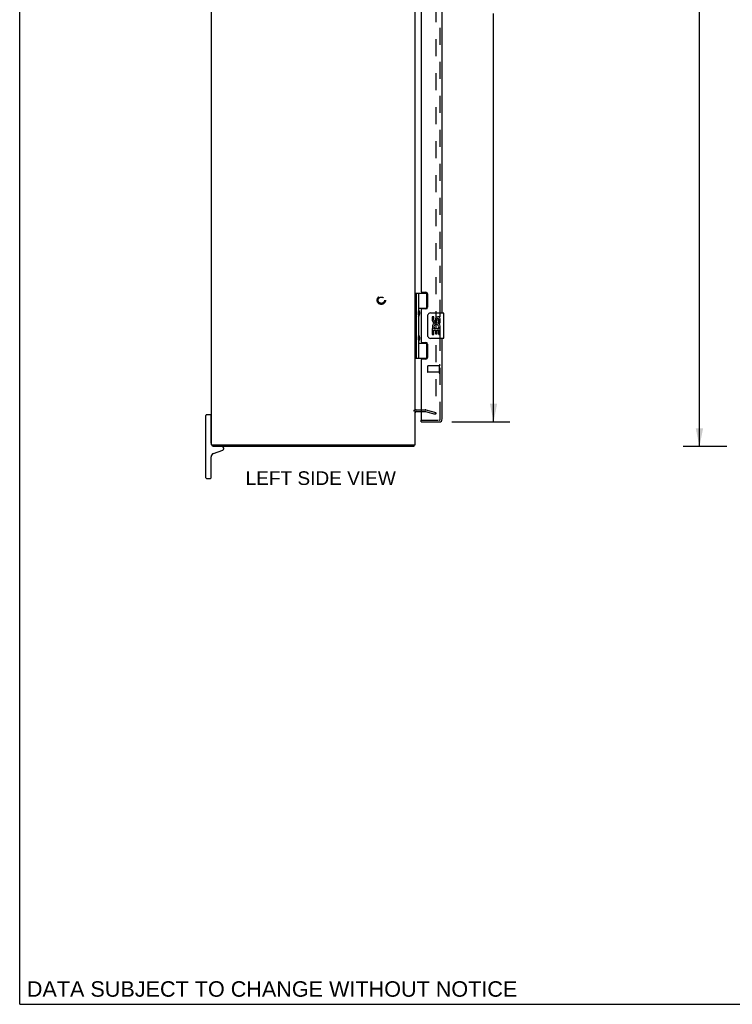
# Model space of a CAD drawing. Header units: inches. Extents: x 0 to 121, y 0 to 79.
# Tile 1 of 7: x 0 to 28, y 0 to 39. Entities that reach past the tile are written whole.
import ezdxf

# ---------------------------------------------------------------- set-up
doc = ezdxf.new("R2010")
doc.units = ezdxf.units.IN
doc.header["$LTSCALE"] = 6.678571
doc.header["$MEASUREMENT"] = 0
doc.linetypes.add('HIDDEN', pattern=[0.2, 0.1, -0.1])
doc.layers.get('0').update_dxf_attribs({"linetype": 'CONTINUOUS'})
for name, color, linetype in [('DEFAULT_2', 8, 'HIDDEN'), ('DIMENSIONS', 7, 'CONTINUOUS'), ('DOOR_ASSEMBLY', 7, 'CONTINUOUS')]:
    doc.layers.add(name, color=color, linetype=linetype)
doc.styles.get("Standard").update_dxf_attribs({"font": 'arial.ttf'})
doc.dimstyles.new('DIMSTYLE_1', dxfattribs={"dimtxt": 0.535714, "dimasz": 0.714286, "dimexe": 0.09, "dimexo": 0.07, "dimgap": 0.0375, "dimtad": 0, "dimtih": 1, "dimtoh": 1, "dimzin": 4, "dimdsep": 46, "dimtxsty": 'Standard', "dimblk": '_FILLED', "dimblk1": '_FILLED', "dimblk2": '_FILLED', "dimcen": 0.09, "dimadec": 3, "dimazin": 1, "dimtfac": 1, "dimtdec": 3, "dimtofl": 0, "dimtmove": 0, "dimatfit": 3, "dimldrblk": '_FILLED', "dimfxl": 0, "dimtolj": 1, "dimtzin": 4, "dimarcsym": 0})

# ---------------------------------------------------------------- blocks, each defined once
blk = doc.blocks.new('_FILLED')
at = {"color": 0, "linetype": 'ByBlock'}
blk.add_solid([(0, 0), (-1, 0.2), (-1, -0.2)], dxfattribs=at)
blk = doc.blocks.new('*D5')
at = {"layer": 'DIMENSIONS', "color": 2, "linetype": 'Continuous'}
for p, q in [((16.985, 56.936), (19.26, 56.936)), ((18.618, 56.936), (18.618, 40.784)), ((18.618, 22.873), (18.618, 38.909)), ((16.985, 22.873), (19.26, 22.873))]:
    blk.add_line(p, q, dxfattribs=at)
at = {"layer": 'DIMENSIONS', "color": 2, "linetype": 'Continuous', "xscale": 0.7142857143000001, "yscale": 0.7142857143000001, "zscale": 0.7142857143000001}
for p, rotation in [((18.618, 56.936), 90), ((18.618, 22.873), 270)]:
    blk.add_blockref('_FILLED', p, dxfattribs=dict(at, rotation=rotation))
at = {"layer": 'DIMENSIONS', "color": 2, "linetype": 'Continuous', "insert": (18.618, 40.516), "char_height": 0.5357, "width": 2.24243, "attachment_point": 2, "line_spacing_factor": 0.9}
blk.add_mtext('34.06\\PDOOR', dxfattribs=at)
blk = doc.blocks.new('*D9')
at = {"layer": 'DIMENSIONS', "color": 2, "linetype": 'Continuous'}
for p, q in [((27.786, 57.904), (26.065, 57.904)), ((26.708, 57.904), (26.708, 40.44)), ((26.708, 21.904), (26.708, 39.368)), ((27.786, 21.904), (26.065, 21.904))]:
    blk.add_line(p, q, dxfattribs=at)
at = {"layer": 'DIMENSIONS', "color": 2, "linetype": 'Continuous', "xscale": 0.7142857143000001, "yscale": 0.7142857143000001, "zscale": 0.7142857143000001}
for p, rotation in [((26.708, 57.904), 90), ((26.708, 21.904), 270)]:
    blk.add_blockref('_FILLED', p, dxfattribs=dict(at, rotation=rotation))
at = {"layer": 'DIMENSIONS', "color": 2, "linetype": 'Continuous', "insert": (26.708, 40.172), "char_height": 0.5357, "width": 1.87201, "attachment_point": 2, "line_spacing_factor": 0.9}
blk.add_mtext('36.00', dxfattribs=at)

msp = doc.modelspace()

# ---------------------------------------------------------------- linework, layer by layer
at = {"color": 7, "linetype": 'Continuous'}
for p, q in [((0, 0), (0, 78.571)), ((7.319, 20.679), (7.319, 23.129)), ((7.494, 23.154), (7.344, 23.154)), ((7.519, 22.044), (7.519, 23.129)), ((7.519, 22.949), (7.534, 22.949)), ((7.519, 22.359), (7.534, 22.359)), ((7.597, 21.979), (7.597, 21.904)), ((7.611, 21.636), (7.98, 21.77)), ((8.019, 21.826), (8.019, 21.844)), ((15.471, 21.979), (15.471, 21.904)), ((7.519, 20.679), (7.519, 21.504)), ((7.344, 20.654), (7.494, 20.654)), ((0, 0), (121.429, 0))]:
    msp.add_line(p, q, dxfattribs=at)
at = {"color": 3, "linetype": 'Continuous'}
for p, q in [((7.534, 21.979), (7.534, 57.829)), ((15.534, 21.979), (15.534, 57.829)), ((15.576, 23.279), (15.777, 23.279)), ((7.534, 21.979), (15.534, 21.979)), ((15.471, 21.904), (7.597, 21.904))]:
    msp.add_line(p, q, dxfattribs=at)
for points in [[(15.488, 21.922), (15.485, 21.918), (15.484, 21.916), (15.483, 21.914), (15.482, 21.912), (15.481, 21.911), (15.48, 21.909), (15.479, 21.908), (15.477, 21.907), (15.476, 21.906), (15.475, 21.905), (15.474, 21.905), (15.473, 21.904), (15.472, 21.904), (15.471, 21.904)], [(15.496, 21.935), (15.495, 21.934), (15.494, 21.932), (15.492, 21.93), (15.491, 21.928), (15.49, 21.926), (15.489, 21.924), (15.488, 21.922)]]:
    msp.add_lwpolyline(points, dxfattribs=at)
for centre, radius, start, end in [((15.576, 23.237), 0.042, 90, 180), ((15.417, 22.021), 0.117, 312.5569, 338.9598)]:
    msp.add_arc(centre, radius, start, end, dxfattribs=at)
at = {"color": 7, "linetype": 'Continuous'}
for centre, radius, start, end in [((7.344, 23.129), 0.025, 90, 180), ((7.494, 23.129), 0.025, 0, 90), ((7.659, 22.044), 0.14, 180, 206.6756), ((7.659, 22.044), 0.14, 207.7056, 243.698), ((7.959, 21.844), 0.06, 0, 90), ((7.959, 21.826), 0.06, 290, 0), ((7.659, 21.504), 0.14, 110, 180), ((7.344, 20.679), 0.025, 180, 270), ((7.494, 20.679), 0.025, 270, 360)]:
    msp.add_arc(centre, radius, start, end, dxfattribs=at)
at = {"layer": 'DEFAULT_2', "color": 8, "linetype": 'HIDDEN'}
for p, q in [((16.347, 56.613), (16.347, 23.195)), ((15.576, 23.354), (15.935, 23.354)), ((15.777, 23.279), (15.935, 23.279)), ((15.941, 23.278), (16.328, 23.175)), ((15.961, 23.351), (16.347, 23.247)), ((16.328, 23.175), (16.347, 23.247))]:
    msp.add_line(p, q, dxfattribs=at)
for points in [[(16.332, 23.18), (16.332, 23.18), (16.33, 23.181), (16.329, 23.181)], [(16.347, 23.195), (16.347, 23.194), (16.347, 23.192), (16.346, 23.191), (16.346, 23.19), (16.345, 23.188), (16.344, 23.187), (16.343, 23.186), (16.342, 23.185), (16.341, 23.184), (16.34, 23.183), (16.339, 23.182), (16.338, 23.181), (16.336, 23.181), (16.335, 23.181), (16.333, 23.18), (16.332, 23.18)]]:
    msp.add_lwpolyline(points, dxfattribs=at)
for radius in [0.164, 0.124]:
    msp.add_circle((14.209, 27.654), radius, dxfattribs=at)
for centre, radius, start, end in [((15.576, 23.237), 0.117, 90, 146.9002), ((15.935, 23.254), 0.1, 75, 90), ((15.935, 23.254), 0.025, 75, 90)]:
    msp.add_arc(centre, radius, start, end, dxfattribs=at)
at = {"layer": 'DOOR_ASSEMBLY', "color": 8, "linetype": 'HIDDEN'}
for p, q in [((16.527, 22.99), (16.527, 56.819)), ((16.027, 25.062), (16.027, 24.834)), ((16.484, 25.072), (16.037, 25.072)), ((16.484, 24.824), (16.037, 24.824)), ((16.484, 25.09), (16.484, 24.806)), ((15.777, 22.948), (16.485, 22.948))]:
    msp.add_line(p, q, dxfattribs=at)
at = {"layer": 'DOOR_ASSEMBLY', "color": 3, "linetype": 'Continuous'}
for p, q in [((16.602, 27.154), (16.602, 52.654)), ((15.777, 51.813), (15.777, 27.996)), ((15.808, 27.965), (15.964, 27.965)), ((16.027, 27.902), (16.027, 27.375)), ((15.777, 27.281), (15.777, 26.028)), ((15.964, 27.312), (15.808, 27.312)), ((15.808, 25.997), (15.964, 25.997)), ((16.027, 25.934), (16.027, 25.407)), ((16.602, 22.99), (16.602, 26.154)), ((15.777, 25.313), (15.777, 22.948)), ((15.964, 25.344), (15.808, 25.344)), ((15.777, 22.873), (16.485, 22.873))]:
    msp.add_line(p, q, dxfattribs=at)
at = {"layer": 'DOOR_ASSEMBLY', "color": 7, "linetype": 'Continuous'}
for p, q in [((15.534, 27.934), (16.019, 27.934)), ((15.573, 27.934), (15.573, 25.375)), ((15.672, 27.934), (15.672, 27.246)), ((15.992, 27.343), (15.992, 27.934)), ((15.672, 27.343), (16.019, 27.343)), ((15.689, 27.076), (15.689, 27.216)), ((15.961, 27.334), (16.013, 27.334)), ((15.961, 27.334), (15.961, 27.312)), ((16.137, 27.154), (16.647, 27.154)), ((16.662, 26.169), (16.662, 27.139)), ((15.672, 27.046), (15.672, 26.262)), ((16.037, 26.254), (16.037, 27.054)), ((16.276, 27), (16.213, 27)), ((16.213, 27), (16.213, 26.864)), ((16.276, 26.864), (16.276, 27)), ((16.341, 26.926), (16.341, 26.857)), ((16.401, 26.864), (16.401, 26.906)), ((16.464, 26.769), (16.464, 26.906)), ((16.464, 26.769), (16.525, 26.769)), ((16.525, 26.769), (16.525, 26.926)), ((16.231, 26.539), (16.213, 26.539)), ((16.213, 26.539), (16.213, 26.308)), ((16.213, 26.308), (16.276, 26.308)), ((16.265, 26.539), (16.293, 26.558)), ((16.265, 26.539), (16.525, 26.539)), ((16.276, 26.476), (16.341, 26.476)), ((16.276, 26.308), (16.276, 26.476)), ((16.341, 26.476), (16.341, 26.34)), ((16.341, 26.34), (16.401, 26.34)), ((16.401, 26.476), (16.464, 26.476)), ((16.401, 26.34), (16.401, 26.476)), ((16.456, 26.575), (16.514, 26.55)), ((16.464, 26.308), (16.464, 26.476)), ((16.464, 26.308), (16.525, 26.308)), ((16.525, 26.586), (16.525, 26.639)), ((16.525, 26.308), (16.525, 26.539)), ((15.672, 26.062), (15.672, 25.375)), ((15.672, 25.965), (16.019, 25.965)), ((15.689, 26.092), (15.689, 26.232)), ((15.961, 25.997), (15.961, 25.974)), ((16.013, 25.974), (15.961, 25.974)), ((15.992, 25.375), (15.992, 25.965)), ((16.647, 26.154), (16.137, 26.154)), ((15.534, 25.375), (16.019, 25.375)), ((15.777, 22.873), (15.777, 22.948))]:
    msp.add_line(p, q, dxfattribs=at)
for points in [[(15.672, 27.29), (15.673, 27.281), (15.675, 27.272), (15.678, 27.262), (15.682, 27.25), (15.687, 27.239), (15.692, 27.227), (15.696, 27.215), (15.701, 27.204), (15.705, 27.192), (15.709, 27.181), (15.712, 27.169), (15.714, 27.158), (15.715, 27.146), (15.714, 27.135), (15.712, 27.123), (15.709, 27.112), (15.705, 27.1), (15.701, 27.088), (15.696, 27.077), (15.692, 27.065), (15.687, 27.053), (15.682, 27.042), (15.678, 27.031), (15.675, 27.02), (15.673, 27.011), (15.672, 27.002)], [(16.037, 27.054), (16.038, 27.06), (16.038, 27.067), (16.039, 27.073), (16.04, 27.079), (16.042, 27.085), (16.044, 27.09)], [(15.672, 26.306), (15.673, 26.297), (15.675, 26.288), (15.678, 26.278), (15.682, 26.266), (15.687, 26.255), (15.692, 26.243), (15.696, 26.231), (15.701, 26.22), (15.705, 26.208), (15.709, 26.197), (15.712, 26.185), (15.714, 26.174), (15.715, 26.162), (15.714, 26.151), (15.712, 26.139), (15.709, 26.128), (15.705, 26.116), (15.701, 26.104), (15.696, 26.093), (15.692, 26.081), (15.687, 26.069), (15.682, 26.058), (15.678, 26.047), (15.675, 26.036), (15.673, 26.027), (15.672, 26.018)], [(16.044, 26.218), (16.042, 26.224), (16.04, 26.229), (16.039, 26.235), (16.038, 26.242), (16.038, 26.248), (16.037, 26.254)]]:
    msp.add_lwpolyline(points, dxfattribs=at)
at = {"layer": 'DOOR_ASSEMBLY', "color": 3, "linetype": 'Continuous'}
for centre, radius, start, end in [((15.808, 27.996), 0.031, 180, 270), ((15.964, 27.902), 0.063, 0, 90), ((15.808, 27.281), 0.031, 90, 180), ((15.964, 27.375), 0.063, 270, 360), ((15.808, 26.028), 0.031, 180, 270), ((15.964, 25.934), 0.063, 0, 90), ((15.808, 25.313), 0.031, 90, 180), ((15.964, 25.407), 0.063, 270, 360), ((16.485, 22.99), 0.117, 270, 360)]:
    msp.add_arc(centre, radius, start, end, dxfattribs=at)
at = {"layer": 'DOOR_ASSEMBLY', "color": 7, "linetype": 'Continuous'}
for centre, radius, start, end in [((15.599, 27.216), 0.09, 0, 35.1877), ((15.599, 27.076), 0.09, 324.8123, 360), ((16.137, 27.054), 0.1, 90, 158.7946), ((16.647, 27.139), 0.015, 0, 90), ((16.307, 26.864), 0.0943, 180, 360), ((16.37, 26.612), 0.157, 9.7031, 161.8791), ((16.307, 26.864), 0.0314, 180, 261.2295), ((16.37, 26.612), 0.0943, 336.5966, 215.1122), ((16.306, 26.868), 0.0362, 263.4285, 341.7628), ((16.433, 26.906), 0.0943, 71.7267, 167.4338), ((16.433, 26.906), 0.0314, 0, 180.0485), ((16.433, 26.906), 0.0943, 12.5402, 71.701), ((16.367, 26.612), 0.154, 161.4199, 206.1963), ((16.37, 26.612), 0.157, 205.737, 207.8532), ((16.37, 26.612), 0.157, 336.5966, 350.2969), ((15.599, 26.232), 0.09, 0, 35.1877), ((15.599, 26.092), 0.09, 324.8123, 360), ((16.137, 26.254), 0.1, 201.205, 270), ((16.647, 26.169), 0.015, 270, 360)]:
    msp.add_arc(centre, radius, start, end, dxfattribs=at)
at = {"layer": 'DOOR_ASSEMBLY', "color": 8, "linetype": 'HIDDEN'}
for centre, radius, start, end in [((16.037, 25.062), 0.01, 90, 180), ((16.037, 24.834), 0.01, 180, 270), ((16.506, 25.09), 0.0215, 0, 180), ((16.506, 24.806), 0.0215, 180, 360), ((16.485, 22.99), 0.042, 270, 360)]:
    msp.add_arc(centre, radius, start, end, dxfattribs=at)
at = {"layer": 'DOOR_ASSEMBLY', "color": 7, "linetype": 'Continuous'}
for centre in [(15.761, 27.146), (15.761, 26.162)]:
    msp.add_ellipse(centre, major_axis=(0, 0.188), ratio=0.5625, start_param=1.007189, end_param=2.134404, dxfattribs=at)

# ---------------------------------------------------------------- texts
at = {"layer": 'DIMENSIONS', "color": 2, "linetype": 'Continuous', "attachment_point": 2, "line_spacing_factor": 0.9}
for s, insert, char_height, width in [('LEFT SIDE VIEW', (11.828, 20.934), 0.53571, 5.89087), ('DATA SUBJECT TO CHANGE WITHOUT NOTICE', (9.917, 0.905), 0.60714, 19.23447)]:
    msp.add_mtext(s, dxfattribs=dict(at, insert=insert, char_height=char_height, width=width))

# ---------------------------------------------------------------- dimensions: what is measured, and where the dimension line sits
at = {"layer": 'DIMENSIONS', "color": 2, "linetype": 'Continuous'}
dim = msp.add_linear_dim(base=(26.708, 21.904), p1=(27.856, 57.904), p2=(27.856, 21.904), angle=270, dimstyle='DIMSTYLE_1', dxfattribs=at)
dim.commit()
dim.dimension.update_dxf_attribs({"geometry": '*D9', "text_midpoint": (26.707, 39.901), "dimtype": 160})
dim = msp.add_linear_dim(base=(18.618, 22.873), p1=(16.915, 56.936), p2=(16.915, 22.873), angle=270, text='<>\\PDOOR', dimstyle='DIMSTYLE_1', dxfattribs=at)
dim.commit()
dim.dimension.update_dxf_attribs({"geometry": '*D5', "text_midpoint": (18.618, 39.847), "dimtype": 160})

doc.saveas('drawing.dxf')
